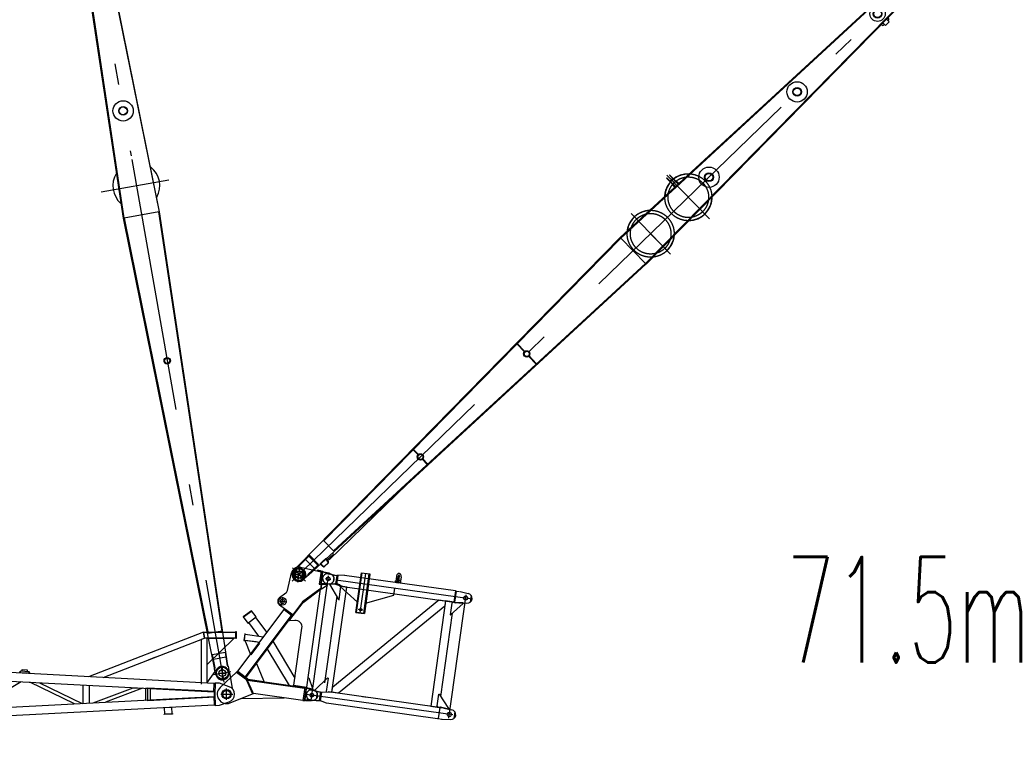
# Model space of a CAD drawing. Extents: x 12936 to 154086, y 9945 to 78013.
# Tile 26 of 64: x 82556 to 94190, y 10304 to 19026. Entities that reach past the tile are written whole.
import ezdxf
from ezdxf.enums import TextEntityAlignment as Align

# ---------------------------------------------------------------- set-up
doc = ezdxf.new("R2010")
doc.units = 0
doc.header["$LTSCALE"] = 100
doc.header["$MEASUREMENT"] = 0
doc.linetypes.add('CENTER', pattern=[50.5, 30, -9, 2.5, -9])
doc.layers.get('0').update_dxf_attribs({"linetype": 'CONTINUOUS'})
for name, color, linetype in [('1', 7, 'CONTINUOUS'), ('11', 7, 'CONTINUOUS'), ('16', 7, 'CONTINUOUS')]:
    doc.layers.add(name, color=color, linetype=linetype)
doc.styles.get("Standard").update_dxf_attribs({"font": 'txt', "bigfont": 'bigfont'})

# ---------------------------------------------------------------- blocks, each defined once
blk = doc.blocks.new('*G1313')
at = {"layer": '16', "color": 7, "linetype": 'CONTINUOUS'}
blk.add_circle((84999.916609, 11049.29965), 44.9983, dxfattribs=at)
blk = doc.blocks.new('*G1212')
at = {"color": 7, "linetype": 'CONTINUOUS'}
blk.add_blockref('*G1313', (0, 0), dxfattribs=at)
blk = doc.blocks.new('*G1616')
at = {"layer": '16', "color": 7, "linetype": 'CONTINUOUS'}
for p, q in [((84855.034609, 11178.48055), (73109.935609, 11795.71975)), ((84726.484609, 11784.26275), (83369.330935, 11255.146502)), ((84739.650109, 11714.26075), (84726.484609, 11784.26275)), ((84730.422109, 11784.99925), (85108.104109, 11784.99925)), ((84743.578609, 11714.99725), (84730.422109, 11784.99925)), ((85108.104109, 11709.99925), (85108.104109, 11789.99725)), ((85108.104109, 11789.99725), (85114.101109, 11789.99725)), ((85108.104109, 11784.99925), (85108.104109, 11714.99725)), ((85114.101109, 11789.99725), (85114.101109, 11709.99925)), ((73110.265609, 11693.95825), (84849.834109, 11077.0171)), ((83541.419929, 11247.107899), (84739.650109, 11714.26075)), ((84741.546109, 11714.99725), (84699.961609, 11698.78825)), ((84699.961609, 11698.78825), (84699.961609, 11170.813)), ((84769.963609, 11714.99725), (84741.546109, 11714.99725)), ((85108.104109, 11714.99725), (84743.578609, 11714.99725)), ((84834.966109, 11715.00175), (84769.963609, 11715.00175)), ((84769.963609, 11715.00175), (85084.969609, 11715.00175)), ((84769.963609, 11406.01645), (84769.963609, 11714.99725)), ((84769.963609, 11182.951279), (84769.963609, 11714.99725)), ((85084.969609, 11710.00375), (84774.961609, 11406.01645)), ((85084.969609, 11715.00175), (85084.969609, 11710.00375)), ((85114.101109, 11709.99925), (85108.104109, 11709.99925)), ((84076.626109, 11455.77085), (84165.679609, 11490.4831)), ((84774.961609, 11406.01645), (84769.963609, 11406.01645)), ((82559.001109, 11314.1341), (82559.578609, 11314.1341)), ((82559.118109, 11312.53615), (82559.001109, 11314.1341)), ((82559.485609, 11310.88105), (82559.118109, 11312.53615)), ((82560.129109, 11309.22745), (82559.485609, 11310.88105)), ((82559.578609, 11314.1341), (82559.778109, 11315.72635)), ((82559.778109, 11315.72635), (82560.231109, 11317.3621)), ((82561.045609, 11307.643), (82560.129109, 11309.22745)), ((82560.231109, 11317.3621), (82560.958609, 11318.9821)), ((82560.958609, 11318.9821), (82561.957609, 11320.5184)), ((82562.218609, 11306.19715), (82561.045609, 11307.643)), ((82561.957609, 11320.5184), (82563.202609, 11321.90275)), ((82563.601609, 11304.952), (82562.218609, 11306.19715)), ((82563.202609, 11321.90275), (82564.648609, 11323.07515)), ((82565.137609, 11303.95345), (82563.601609, 11304.952)), ((82564.648609, 11323.07515), (82566.232609, 11323.993)), ((82566.756109, 11303.22565), (82565.137609, 11303.95345)), ((82566.232609, 11323.993), (82567.887109, 11324.6356)), ((82568.392609, 11302.77085), (82566.756109, 11303.22565)), ((82567.887109, 11324.6356), (82569.543109, 11325.00445)), ((82569.984109, 11302.57105), (82568.392609, 11302.77085)), ((82569.543109, 11325.00445), (82571.142109, 11325.12055)), ((82657.864609, 11297.3743), (82569.984109, 11302.57105)), ((82571.142109, 11325.12055), (82659.018109, 11319.92485)), ((82583.757109, 11297.8423), (82583.757109, 11301.8341)), ((82640.886109, 11294.8486), (82583.757109, 11297.8423)), ((82585.122109, 11323.8067), (82585.122109, 11342.78095)), ((82585.122109, 11342.78095), (82643.038609, 11339.78725)), ((82640.886109, 11298.8449), (82640.886109, 11294.8486)), ((82643.038609, 11339.78725), (82643.038609, 11320.8175)), ((82659.468109, 11297.49025), (82657.864609, 11297.3743)), ((82659.018109, 11319.92485), (82660.611109, 11319.7252)), ((82661.142109, 11297.85925), (82659.468109, 11297.49025)), ((82660.611109, 11319.7252), (82662.246109, 11319.27025)), ((82662.829609, 11298.50185), (82661.142109, 11297.85925)), ((82662.246109, 11319.27025), (82663.866109, 11318.54245)), ((82664.461609, 11299.41985), (82662.829609, 11298.50185)), ((82663.866109, 11318.54245), (82665.402109, 11317.5439)), ((82665.969109, 11300.5924), (82664.461609, 11299.41985)), ((82665.402109, 11317.5439), (82666.786609, 11316.29875)), ((82667.287609, 11301.9769), (82665.969109, 11300.5924)), ((82666.786609, 11316.29875), (82667.959609, 11314.8529)), ((82668.366109, 11303.51335), (82667.287609, 11301.9769)), ((82667.959609, 11314.8529), (82668.877609, 11313.26845)), ((82669.179109, 11305.1335), (82668.366109, 11303.51335)), ((82668.877609, 11313.26845), (82669.519609, 11311.61485)), ((82669.720609, 11306.7694), (82669.179109, 11305.1335)), ((82669.519609, 11311.61485), (82669.888609, 11309.9599)), ((82670.004109, 11308.3618), (82669.720609, 11306.7694)), ((82669.888609, 11309.9599), (82670.004109, 11308.3618)), ((84766.182109, 11180.94325), (84886.482109, 11346.04945)), ((85024.242109, 11325.17995), (85037.206609, 11286.9385)), ((85037.206609, 11286.9385), (85067.143609, 11117.17225)), ((82574.652109, 11196.5851), (82027.977109, 10874.68555)), ((83201.514109, 10936.3555), (82674.385609, 11191.34365)), ((82789.032109, 11185.3195), (83293.689109, 10941.1987)), ((84699.961609, 11259.7942), (84699.961609, 11186.6287)), ((84849.834109, 11077.0171), (84855.153109, 11178.48055)), ((84866.946109, 11182.8658), (84855.034609, 11178.48055)), ((84866.946109, 11182.8658), (84859.969609, 11050)), ((84916.878109, 11180.2429), (84866.946109, 11182.8658)), ((84916.878109, 11180.2429), (84866.946109, 11182.8658)), ((84866.946109, 11182.8658), (84866.946109, 11165.70895)), ((85031.703109, 11139.5386), (84916.878109, 11180.2429)), ((85031.703109, 11139.5386), (84916.878109, 11180.2429)), ((83307.454609, 10941.922), (83307.454609, 11158.07335)), ((83377.450609, 11154.3976), (83377.450609, 10945.6024)), ((83425.521109, 10948.1293), (83898.052609, 11127.037)), ((84008.409109, 11121.2371), (83571.451609, 10955.7967)), ((83898.052609, 11127.037), (84008.409109, 11121.2371)), ((84041.067109, 11119.5205), (84041.067109, 10980.47935)), ((84101.362609, 11116.3528), (84041.067109, 11119.5205)), ((84071.214109, 10973.6587), (84071.214109, 11126.33665)), ((84071.214109, 11126.33665), (84859.795609, 11084.89525)), ((84101.362609, 10983.64705), (84101.362609, 11116.3528)), ((84853.807609, 11085.21115), (84851.958109, 11049.99535)), ((84859.795609, 11084.89525), (84857.964109, 11050.0183)), ((73110.265609, 10406.03635), (84849.834109, 11022.9781)), ((84041.067109, 10980.47935), (84101.362609, 10983.64705)), ((84859.795609, 11015.1046), (84071.214109, 10973.6587)), ((84849.834109, 11022.9781), (84855.153109, 10921.51945)), ((84851.958109, 11049.99535), (84853.807609, 11014.7887)), ((84857.964109, 11050.0183), (84859.795609, 11015.1046)), ((84859.969609, 11050), (84866.946109, 10917.13405)), ((84916.878109, 10919.7571), (85031.703109, 10960.45675)), ((84855.034609, 10921.51945), (73109.935609, 10304.2801)), ((84261.214609, 10816.2109), (84361.080109, 10821.45685)), ((84351.649609, 10895.0653), (84262.881109, 10890.4006)), ((84262.881109, 10890.4006), (84266.761609, 10816.50385)), ((84266.761609, 10816.50385), (84355.540609, 10821.1684)), ((84355.540609, 10821.1684), (84351.649609, 10895.0653)), ((84361.080109, 10821.45685), (84361.080109, 10815.4648)), ((84866.946109, 10917.13405), (84855.034609, 10921.51945)), ((84866.946109, 10917.13405), (84916.878109, 10919.7571)), ((84261.534109, 10810.2187), (84261.214609, 10816.2109)), ((84361.080109, 10815.4648), (84261.534109, 10810.2187))]:
    blk.add_line(p, q, dxfattribs=at)
at = {"layer": '16', "color": 7, "linetype": 'CENTER'}
for p, q in [((84909.966109, 11300.00755), (84989.964109, 11300.00755)), ((84949.965109, 11385.58195), (84949.965109, 11223.41455)), ((84999.961609, 10982.9101), (84999.961609, 11116.25665)), ((84930.364609, 11050), (85075.740109, 11050))]:
    blk.add_line(p, q, dxfattribs=at)
at = {"layer": '16', "color": 7, "linetype": 'CONTINUOUS'}
for centre, radius in [((84949.965109, 11299.9984), 39.99939), ((84999.961609, 11050), 55.004883)]:
    blk.add_circle(centre, radius, dxfattribs=at)
for centre, radius, start, end in [((84949.965109, 11299.9984), 78.429236, 18.728359, 144.04294), ((84999.961609, 11050), 95.004273, 0, 70.480637), ((84999.961609, 11050), 95.002571, -70.48337, -0.00183)]:
    blk.add_arc(centre, radius, start, end, dxfattribs=at)
blk = doc.blocks.new('*G1414')
at = {"color": 7, "linetype": 'CONTINUOUS'}
blk.add_blockref('*G1616', (0, 0), dxfattribs=at)
blk = doc.blocks.new('*G1111')
at = {"color": 7, "linetype": 'CONTINUOUS'}
for name in ['*G1414', '*G1212']:
    blk.add_blockref(name, (0, 0), dxfattribs=at)
blk = doc.blocks.new('*G2020')
at = {"layer": '1', "color": 7, "linetype": 'CONTINUOUS'}
for p, q in [((86200.565529, 12474.29194), (86219.391515, 12471.64612)), ((86229.176991, 12469.772512), (86231.874481, 12469.113177)), ((86231.874481, 12469.113177), (86235.16818, 12468.309461)), ((86235.16818, 12468.309461), (86239.056392, 12467.360087)), ((86239.056392, 12467.360087), (86243.539327, 12466.266541)), ((86243.539327, 12466.266541), (86248.616777, 12465.027337)), ((86248.616777, 12465.027337), (86254.290435, 12463.643751)), ((86254.290435, 12463.643751), (86260.555845, 12462.116411)), ((86260.555845, 12462.116411), (86267.415768, 12460.443412)), ((86267.415768, 12460.443412), (86274.868721, 12458.624965)), ((86274.868721, 12458.624965), (86282.912149, 12456.664456)), ((86282.912149, 12456.664456), (86302.776431, 12453.872714)), ((86302.776431, 12453.872714), (86288.303125, 12350.889786)), ((86314.148742, 12452.522857), (86299.605501, 12349.04232)), ((86313.872602, 12452.498047), (86302.776431, 12453.872714)), ((86389.490124, 12457.402855), (86313.872602, 12452.498047)), ((87703.841486, 12271.610381), (86394.273857, 12455.658108)), ((86528.463991, 12018.100168), (86594.309081, 12486.61233)), ((86536.387126, 12016.986644), (86602.232216, 12485.498806)), ((86586.168499, 12428.689075), (86594.309081, 12486.61233)), ((86589.845591, 12454.852948), (86594.309081, 12486.61233)), ((86594.309081, 12486.61233), (86694.925763, 12472.471578)), ((86594.309081, 12486.61233), (86694.925763, 12472.471578)), ((86594.309081, 12486.61233), (86694.925763, 12472.471578)), ((86621.151597, 12005.073774), (86686.996687, 12473.585937)), ((86694.925763, 12472.471578), (86629.080673, 12003.959415)), ((86694.925763, 12472.471578), (86686.785181, 12414.548323)), ((86694.925763, 12472.471578), (86692.289547, 12453.71392)), ((87009.411884, 12451.735265), (87008.415603, 12446.73728)), ((87011.053142, 12456.784989), (87009.411884, 12451.735265)), ((87013.367408, 12461.687113), (87011.053142, 12456.784989)), ((87016.326523, 12466.2305), (87013.367408, 12461.687113)), ((87019.847602, 12470.202617), (87016.326523, 12466.2305)), ((87023.801848, 12473.430707), (87019.847602, 12470.202617)), ((87028.018544, 12475.799409), (87023.801848, 12473.430707)), ((87032.319378, 12477.268647), (87028.018544, 12475.799409)), ((87030.119473, 12450.309449), (87029.395592, 12448.198147)), ((87031.008917, 12452.283878), (87030.119473, 12450.309449)), ((87032.035916, 12454.02994), (87031.008917, 12452.283878)), ((87033.161185, 12455.472875), (87032.035916, 12454.02994)), ((87036.538611, 12477.866259), (87032.319378, 12477.268647)), ((87034.33817, 12456.561667), (87033.161185, 12455.472875)), ((87035.518133, 12457.272869), (87034.33817, 12456.561667)), ((87036.656931, 12457.615715), (87035.518133, 12457.272869)), ((87040.536888, 12477.678479), (87036.538611, 12477.866259)), ((87037.718424, 12457.624065), (87036.656931, 12457.615715)), ((87038.716325, 12457.330831), (87037.71905, 12457.628522)), ((87039.692531, 12456.689225), (87038.716325, 12457.330831)), ((87040.606776, 12455.682186), (87039.692531, 12456.689225)), ((87044.410174, 12476.763013), (87040.537305, 12477.68145)), ((87041.417259, 12454.314074), (87040.606776, 12455.682186)), ((87042.081899, 12452.619584), (87041.417259, 12454.314074)), ((87042.571287, 12450.658893), (87042.081899, 12452.619584)), ((87042.868888, 12448.519151), (87042.571287, 12450.658893)), ((87048.277261, 12475.027427), (87044.410174, 12476.763013)), ((87051.98423, 12472.432766), (87048.277261, 12475.027427)), ((87055.362395, 12468.996677), (87051.98423, 12472.432766)), ((87058.252673, 12464.805136), (87055.362395, 12468.996677)), ((87060.527634, 12460.018439), (87058.252673, 12464.805136)), ((87062.106631, 12454.838777), (87060.527634, 12460.018439)), ((87062.970917, 12449.488422), (87062.106631, 12454.838777)), ((87063.153732, 12444.182341), (87062.970917, 12449.488422)), ((86184.421936, 12359.42431), (86203.247923, 12356.77849)), ((86213.170762, 12355.882276), (86215.945285, 12355.771055)), ((86215.945285, 12355.771055), (86219.332925, 12355.63577)), ((86218.2274, 12355.680565), (86217.531813, 12350.731205)), ((86217.531813, 12350.731205), (86324.092079, 12168.969995)), ((86277.176868, 12350.660025), (86218.2274, 12355.680565)), ((86219.332925, 12355.63577), (86223.332198, 12355.47663)), ((86223.332198, 12355.47663), (86227.942894, 12355.29215)), ((86227.942894, 12355.29215), (86233.165223, 12355.083815)), ((86233.165223, 12355.083815), (86239.000669, 12354.851416)), ((86239.000669, 12354.851416), (86245.444777, 12354.595579)), ((86245.444777, 12354.595579), (86252.500309, 12354.314403)), ((86252.500309, 12354.314403), (86260.165988, 12354.00958)), ((86260.165988, 12354.00958), (86268.438843, 12353.681529)), ((86268.438843, 12353.681529), (86288.303125, 12350.889786)), ((86287.659402, 12358.413091), (86277.176868, 12350.660025)), ((86288.303125, 12350.889786), (86299.605501, 12349.04232)), ((86338.453294, 12342.990354), (86292.283788, 12359.11281)), ((86299.605501, 12349.04232), (86370.674303, 12323.661449)), ((86548.999068, 12139.544121), (86303.975044, 12360.797598)), ((86351.333236, 12326.878009), (86338.453294, 12342.990354)), ((86577.747343, 12368.76944), (86576.912931, 12362.832288)), ((86991.80229, 12373.934899), (86992.614292, 12377.222888)), ((86992.614292, 12377.222888), (86993.560751, 12380.432906)), ((86993.136624, 12379.064113), (86999.140337, 12372.646098)), ((86993.560751, 12380.432906), (86994.62988, 12383.524197)), ((86994.62988, 12383.524197), (86995.807781, 12386.451755)), ((86995.807781, 12386.451755), (86997.080322, 12389.1797)), ((86997.080322, 12389.1797), (86998.42975, 12391.678716)), ((86998.42975, 12391.678716), (86999.834066, 12393.921601)), ((86998.557906, 12370.086244), (86998.691512, 12371.036901)), ((86998.691512, 12371.036901), (86998.824492, 12371.983102)), ((86998.824492, 12371.983102), (86998.956637, 12372.923362)), ((86998.956637, 12372.923362), (86999.087529, 12373.854709)), ((86999.087529, 12373.854709), (86999.21696, 12374.775658)), ((86999.140337, 12372.646098), (87002.109656, 12372.228787)), ((87008.420059, 12446.736654), (86999.163239, 12380.870954)), ((86999.21696, 12374.775658), (86999.34493, 12375.68621)), ((86999.834066, 12393.921601), (87001.274634, 12395.894311)), ((87007.850389, 12369.42555), (87028.239018, 12366.560115)), ((87019.217653, 12378.05249), (87028.474473, 12443.91819)), ((87020.838462, 12389.585152), (87022.416304, 12387.716877)), ((87022.061585, 12398.288123), (87024.769922, 12396.121611)), ((87022.400611, 12400.700416), (87046.734468, 12397.280515)), ((87022.416304, 12387.716877), (87023.863712, 12385.556411)), ((87023.863712, 12385.556411), (87025.145637, 12383.123828)), ((87024.769922, 12396.121611), (87027.314351, 12393.457063)), ((87025.145637, 12383.123828), (87026.233159, 12380.450457)), ((87026.233159, 12380.450457), (87027.103066, 12377.575914)), ((87027.103066, 12377.575914), (87027.73551, 12374.552976)), ((87027.314351, 12393.457063), (87029.622272, 12390.316802)), ((87027.73551, 12374.552976), (87028.121248, 12371.434443)), ((87028.121248, 12371.434443), (87028.262272, 12368.277594)), ((87035.470584, 12373.114462), (87028.266102, 12368.552738)), ((87028.845551, 12446.041207), (87028.470017, 12443.918816)), ((87029.395592, 12448.198147), (87028.845551, 12446.041207)), ((87029.622272, 12390.316802), (87031.628672, 12386.744803)), ((87031.628672, 12386.744803), (87033.272088, 12382.810293)), ((87033.272088, 12382.810293), (87034.514774, 12378.600374)), ((87034.514774, 12378.600374), (87035.329777, 12374.214262)), ((87035.329777, 12374.214262), (87035.713675, 12369.756956)), ((87058.920627, 12369.818774), (87035.470584, 12373.114462)), ((87035.713675, 12369.756956), (87035.683637, 12365.329044)), ((87058.777746, 12364.264606), (87035.754014, 12367.500381)), ((87036.60254, 12398.704465), (87042.676403, 12441.922239)), ((87042.676403, 12441.922239), (87042.901911, 12444.065714)), ((87042.975347, 12446.291152), (87042.868888, 12448.519151)), ((87042.901911, 12444.065714), (87042.975347, 12446.291152)), ((87048.858063, 12396.654879), (87046.716852, 12397.284506)), ((87050.954399, 12395.32872), (87048.858063, 12396.654879)), ((87052.935933, 12393.271927), (87050.954399, 12395.32872)), ((87054.729045, 12390.488788), (87052.935933, 12393.271927)), ((87056.268908, 12387.035373), (87054.729045, 12390.488788)), ((87062.730816, 12439.103775), (87055.613365, 12388.460476)), ((87057.501414, 12383.011683), (87056.268908, 12387.035373)), ((87058.392317, 12378.551285), (87057.501414, 12383.011683)), ((87058.931926, 12373.811559), (87058.392317, 12378.551285)), ((87059.129001, 12368.951837), (87058.931926, 12373.811559)), ((87059.012054, 12364.1211), (87059.129001, 12368.951837)), ((87062.730816, 12439.103775), (87063.153732, 12444.182341)), ((86245.764018, 11072.868974), (86420.704814, 12317.637422)), ((86329.042924, 12168.274199), (86351.333236, 12326.878009)), ((86375.763974, 12323.953446), (86351.791881, 12330.141437)), ((86375.763974, 12323.953446), (87685.331603, 12139.905718)), ((86420.704814, 12317.637422), (86375.763974, 12323.953446)), ((86567.13108, 12293.230801), (86528.463991, 12018.100168)), ((86567.658615, 12296.984412), (86555.940101, 12213.602851)), ((86565.543463, 12281.934318), (86567.13108, 12293.230801)), ((86629.076217, 12003.960041), (86669.051811, 12288.401175)), ((86642.811124, 12126.359697), (86975.28744, 12221.149424)), ((86642.811124, 12126.359697), (86975.28744, 12221.149424)), ((86669.051811, 12288.401175), (86670.310841, 12297.359636)), ((86975.28744, 12221.149424), (86987.097809, 12305.184562)), ((86975.28744, 12221.149424), (86977.843494, 12239.336687)), ((87703.841486, 12271.610381), (87685.331603, 12139.905718)), ((87699.022554, 12137.98158), (87717.532437, 12269.686243)), ((87703.841486, 12271.610381), (87717.532437, 12269.686243)), ((87717.532437, 12269.686243), (87751.512496, 12264.910657)), ((87761.417157, 12263.518648), (87856.442237, 12241.343405)), ((87891.264024, 12217.422856), (87880.429815, 12140.333457)), ((86302.949872, 12209.800784), (86159.097563, 11186.238417)), ((86254.63102, 11135.896304), (87508.919773, 12164.680607)), ((86324.092079, 12168.969995), (86329.042924, 12168.274199)), ((86646.427139, 12127.385932), (86641.200423, 12090.19592)), ((87587.635221, 12153.636049), (87412.694425, 10908.867601)), ((87508.919773, 12164.680607), (87587.641629, 12153.616971)), ((87587.641629, 12153.616971), (87578.782286, 12090.579477)), ((87688.247447, 12139.495923), (87587.635221, 12153.636049)), ((87660.023815, 12127.644051), (87640.539233, 11989.004046)), ((87645.490078, 11988.30825), (87796.612324, 12124.117788)), ((87676.966292, 12140.405811), (87660.023815, 12127.644051)), ((87697.250943, 12137.554989), (87676.966292, 12140.405811)), ((87685.331603, 12139.905718), (87699.022554, 12137.98158)), ((87688.239723, 12139.440963), (87688.247447, 12139.495923)), ((87696.565754, 12132.604168), (87697.029409, 12135.903246)), ((87697.019011, 12135.904707), (87697.250943, 12137.554989)), ((87699.022554, 12137.98158), (87733.002613, 12133.205994)), ((87797.30812, 12129.068633), (87699.895439, 12132.487631)), ((87742.907274, 12131.813985), (87840.363569, 12126.937735)), ((87796.612324, 12124.117788), (87797.30812, 12129.068633)), ((87578.782286, 12090.579477), (86324.493533, 11061.795174)), ((86537.674884, 12083.639079), (86528.463991, 12018.100168)), ((86629.080673, 12003.959415), (86528.463991, 12018.100168)), ((86528.463991, 12018.100168), (86629.076217, 12003.960041)), ((86528.463991, 12018.100168), (86588.817364, 12009.618054)), ((87531.438053, 11023.739104), (87670.116045, 12010.484294)), ((87640.539233, 11989.004046), (87645.490078, 11988.30825)), ((86041.335464, 11097.061369), (86193.867736, 11242.407983)), ((86198.818581, 11241.712187), (86176.52827, 11083.108377)), ((86193.867736, 11242.407983), (86198.818581, 11241.712187)), ((86007.11631, 11097.829227), (86025.942297, 11095.183408)), ((86035.72652, 11093.300886), (86038.42401, 11092.641552)), ((86038.42401, 11092.641552), (86041.717917, 11091.839321)), ((86040.639668, 11092.110524), (86041.335464, 11097.061369)), ((86041.717917, 11091.839321), (86045.60613, 11090.889947)), ((86045.60613, 11090.889947), (86050.089065, 11089.796401)), ((86050.089065, 11089.796401), (86055.166723, 11088.558682)), ((86055.166723, 11088.558682), (86060.840172, 11087.173611)), ((86060.840172, 11087.173611), (86067.105582, 11085.646271)), ((86067.105582, 11085.646271), (86073.965297, 11083.971787)), ((86073.965297, 11083.971787), (86081.418459, 11082.154825)), ((86081.418459, 11082.154825), (86089.461469, 11080.191346)), ((86089.461469, 11080.191346), (86109.325752, 11077.399603)), ((86109.325752, 11077.399603), (86094.852654, 10974.41816)), ((86109.325752, 11077.399603), (86125.648884, 11075.364557)), ((86111.10439, 10971.875107), (86125.648884, 11075.364557)), ((86125.648884, 11075.364557), (86200.962211, 11080.174276)), ((86200.823177, 11079.184998), (86245.764018, 11072.868974)), ((87510.390806, 10895.13727), (86200.823177, 11079.184998)), ((86245.771678, 11072.858809), (86254.63102, 11135.896304)), ((86324.493533, 11061.795174), (86245.771678, 11072.858809)), ((85990.971465, 10982.952685), (86009.797452, 10980.306865)), ((86019.721544, 10979.419563), (86022.496066, 10979.308342)), ((86022.496066, 10979.308342), (86025.883498, 10979.171572)), ((86025.883498, 10979.171572), (86029.882561, 10979.010946)), ((86029.882561, 10979.010946), (86034.493049, 10978.824981)), ((86034.493049, 10978.824981), (86039.715378, 10978.616645)), ((86039.715378, 10978.616645), (86045.550615, 10978.382761)), ((86045.550615, 10978.382761), (86051.994515, 10978.12544)), ((86051.994515, 10978.12544), (86059.050046, 10977.844263)), ((86059.050046, 10977.844263), (86066.715516, 10977.537955)), ((86066.715516, 10977.537955), (86074.988371, 10977.209903)), ((86074.988371, 10977.209903), (86094.852654, 10974.41816)), ((86094.852654, 10974.41816), (86111.106622, 10971.890987)), ((86182.183526, 10946.42765), (86110.847038, 10971.983983)), ((86182.313503, 10947.48182), (87491.881132, 10763.434093)), ((86606.153761, 11022.219499), (86635.364194, 11018.114241)), ((86635.364194, 11018.114241), (86664.580568, 11014.008147)), ((87489.443173, 10913.899712), (87508.927755, 11052.539717)), ((87508.927755, 11052.539717), (87513.8786, 11051.843921)), ((87513.8786, 11051.843921), (87621.712444, 10879.640479)), ((87412.694425, 10908.867601), (87513.306651, 10894.727475)), ((87502.210456, 10896.953429), (87489.443173, 10913.899712)), ((87522.495107, 10894.102608), (87502.210456, 10896.953429)), ((87505.572083, 10761.509955), (87524.081757, 10893.213132)), ((87510.390806, 10895.13727), (87524.081757, 10893.213132)), ((87522.728292, 10895.761802), (87522.495107, 10894.102608)), ((87523.202345, 10899.059419), (87522.73869, 10895.76034)), ((87524.081757, 10893.213132), (87558.061816, 10888.437547)), ((87621.016648, 10874.689634), (87526.433913, 10898.244743)), ((87567.966477, 10887.045537), (87662.991766, 10864.87178)), ((87621.712444, 10879.640479), (87621.016648, 10874.689634)), ((87697.813552, 10840.95123), (87686.979135, 10763.860347)), ((87491.881132, 10763.434093), (87505.572083, 10761.509955)), ((87505.572083, 10761.509955), (87539.552142, 10756.734369)), ((87539.552142, 10756.734369), (87549.456803, 10755.34236)), ((87549.456803, 10755.34236), (87646.912889, 10750.464624))]:
    blk.add_line(p, q, dxfattribs=at)
at = {"layer": '1', "color": 7, "linetype": 'CENTER'}
for p, q in [((86578.771589, 12011.029896), (86644.61668, 12479.542058)), ((85999.883693, 10981.709588), (86205.792892, 12446.829671)), ((86172.742445, 12419.634745), (86230.108675, 12411.572447)), ((86293.707651, 12402.634194), (87900.701537, 12176.785932)), ((86554.438715, 12054.841751), (86609.787768, 12047.062949))]:
    blk.add_line(p, q, dxfattribs=at)
at = {"layer": '1', "color": 7, "linetype": 'CONTINUOUS'}
for centre, radius in [((86201.404764, 12415.606519), 22.499085), ((87825.43796, 12187.363538), 22.499085), ((86584.333918, 12050.640254), 14.002991), ((86584.338374, 12050.639628), 14.002991), ((86007.955546, 11039.143806), 22.499085), ((87631.988742, 10810.900825), 24.998473)]:
    blk.add_circle(centre, radius, dxfattribs=at)
for centre, radius, start, end in [((86192.493837, 12416.858868), 57.998656, 82, 172), ((86205.475179, 12372.626245), 99.995954, 76.290489, 82.002129), ((86192.493837, 12416.858868), 57.998656, 172, -98), ((86217.16572, 12455.808763), 100.003051, -98, -92.28888), ((86290.632429, 12354.400778), 4.992828, 70.686928, 126.53772), ((87009.191188, 12379.461618), 10.125732, 172, -8), ((87843.262786, 12184.858422), 58.003234, -8, 76.865341), ((87699.992786, 12135.486771), 3.00293, 172, -91.87207), ((87843.262786, 12184.858422), 57.993414, -92.86673, -8.0022), ((85999.044619, 11040.396155), 57.998656, 82, 172), ((86012.024708, 10996.15462), 99.995954, 76.290489, 82.002129), ((85999.044619, 11040.396155), 57.998656, 172, -98), ((86023.71504, 11079.335653), 100.003051, -98, -92.28836), ((87525.693154, 10895.345118), 2.993662, 75.68129, 172.00214), ((87649.812106, 10808.385311), 58.003234, -8, 76.865341), ((87649.812106, 10808.385311), 57.993414, -92.86673, -8.0022)]:
    blk.add_arc(centre, radius, start, end, dxfattribs=at)
at = {"layer": '11', "color": 7, "linetype": 'CENTER'}
for p, q in [((87626.060896, 10768.722012), (87830.578998, 12223.943921)), ((87675.147564, 10804.835248), (85941.610401, 11048.468008))]:
    blk.add_line(p, q, dxfattribs=at)
blk = doc.blocks.new('*G2323')
at = {"layer": '16', "color": 7, "linetype": 'CENTER'}
for p, q in [((84998.799053, 10982.920843), (85001.126272, 11116.247084)), ((84930.383534, 11051.21516), (85075.736892, 11048.678008))]:
    blk.add_line(p, q, dxfattribs=at)
at = {"layer": '16', "color": 7, "linetype": 'CONTINUOUS'}
blk.add_circle((84999.969934, 11050.000525), 55.004883, dxfattribs=at)
blk = doc.blocks.new('*G2222')
at = {"color": 7, "linetype": 'CONTINUOUS'}
blk.add_blockref('*G2323', (0, 0), dxfattribs=at)
blk = doc.blocks.new('*G2424')
at = {"layer": '16', "color": 7, "linetype": 'CONTINUOUS'}
blk.add_circle((85659.009971, 12148.339723), 44.993757, dxfattribs=at)
blk = doc.blocks.new('*G2121')
at = {"layer": '16', "color": 7, "linetype": 'CONTINUOUS'}
for p, q in [((85719.325262, 12277.353725), (85767.07414, 12484.379923)), ((85830.386966, 12508.799681), (85890.341473, 12499.653438)), ((85874.36275, 12552.093792), (86116.103094, 12498.263143)), ((86074.888973, 12515.633574), (86074.750776, 12507.71628)), ((86074.750776, 12507.71628), (86114.140779, 12498.691955)), ((86109.330801, 12507.960312), (86074.888973, 12515.633574)), ((86117.138776, 12505.684698), (86095.60619, 12352.192616)), ((86116.103094, 12498.263143), (86095.60619, 12352.192616)), ((86109.155492, 12505.824047), (86114.140779, 12498.691955)), ((86116.250911, 12505.700196), (86109.155492, 12505.824047)), ((86114.140779, 12498.691955), (86109.330801, 12507.960312)), ((86114.140779, 12498.691955), (86116.127976, 12498.657268)), ((86115.408732, 12349.415091), (86136.941343, 12502.908673)), ((86116.127976, 12498.657268), (86116.250911, 12505.700196)), ((86135.550253, 12493.002942), (86116.790693, 12359.31348)), ((86136.941343, 12502.908673), (86117.138776, 12505.684698)), ((86223.981523, 12473.338108), (86135.550253, 12493.002942)), ((86136.433877, 12492.744481), (86145.799624, 12498.922467)), ((86136.438117, 12492.987444), (86136.433877, 12492.744481)), ((86136.544534, 12499.084015), (86136.438117, 12492.987444)), ((86145.799624, 12498.922467), (86136.544534, 12499.084015)), ((86137.512489, 12492.56963), (86145.799624, 12498.922467)), ((86210.377641, 12476.615028), (86137.512489, 12492.56963)), ((86145.799624, 12498.922467), (86210.515785, 12484.529322)), ((86210.515785, 12484.529322), (86210.377641, 12476.615028)), ((85879.21239, 12419.69949), (85819.257804, 12428.841234)), ((86095.60619, 12352.192616), (86115.408732, 12349.415091)), ((86095.60619, 12352.192616), (86120.359373, 12348.721084)), ((86112.421715, 12291.052832), (86120.692877, 12351.067621)), ((86120.359373, 12348.721084), (86112.433973, 12292.270804)), ((86115.765855, 12350.966094), (86115.911827, 12359.32882)), ((86125.019445, 12350.804572), (86115.765855, 12350.966094)), ((86115.911827, 12359.32882), (86118.785389, 12359.278662)), ((86116.790693, 12359.31348), (86207.227285, 12353.888317)), ((86118.785389, 12359.278662), (86125.019445, 12350.804572)), ((86191.327944, 12354.752431), (86118.801946, 12359.195861)), ((86118.801946, 12359.195861), (86125.019445, 12350.804572)), ((86120.692877, 12351.067621), (86190.779176, 12346.863306)), ((86190.599512, 12336.570374), (86122.344203, 12290.879635)), ((86125.019445, 12350.804572), (86191.189799, 12346.838136)), ((86190.779176, 12346.863306), (86190.599512, 12336.570374)), ((86191.189799, 12346.838136), (86191.327944, 12354.752431)), ((86268.44428, 12432.798452), (86261.12317, 12380.628277)), ((85625.896878, 12192.256314), (85700.712252, 12248.665698)), ((86100.54076, 12293.938123), (85897.410192, 12140.799917)), ((85903.637233, 12134.588294), (86106.719139, 12287.768683)), ((86107.448838, 12292.969674), (85945.015521, 11135.212383)), ((86112.433973, 12292.270804), (86100.54076, 12293.938123)), ((86122.344203, 12290.879635), (86112.421715, 12291.052832)), ((85685.053385, 12060.297293), (85625.973985, 12104.365583)), ((85897.410192, 12140.799917), (85782.150314, 11987.36411)), ((85788.049487, 11981.707294), (85903.637233, 12134.588294)), ((85131.84419, 11324.843512), (85679.343771, 12053.693934)), ((85131.844269, 11324.848011), (85679.343771, 12053.693934)), ((85197.021801, 11964.823077), (85292.834591, 12037.059416)), ((85292.834591, 12037.059416), (85197.021801, 11964.823077)), ((85296.745161, 12031.872377), (85200.932291, 11959.631539)), ((85772.924682, 11991.791794), (85221.404061, 11257.57548)), ((85292.834591, 12037.059416), (85296.745161, 12031.872377)), ((85348.222116, 11963.607583), (85292.834591, 12037.059416)), ((85684.547008, 12060.681189), (85679.343771, 12053.693934)), ((85679.343771, 12053.693934), (85768.901857, 11986.422184)), ((85782.150314, 11987.36411), (85685.053385, 12060.297293)), ((85734.078493, 11923.41884), (85780.950693, 11985.763302)), ((85780.551006, 11988.563704), (85775.283986, 11981.618069)), ((85786.318751, 11981.737504), (85779.337928, 11986.964014)), ((85200.932291, 11959.631539), (85197.021801, 11964.823077)), ((85197.021801, 11964.823077), (85252.409194, 11891.363746)), ((85775.283986, 11981.618069), (85227.802405, 11252.767482)), ((85252.409194, 11891.363746), (85348.222116, 11963.607583)), ((85259.748916, 11896.898993), (85379.340071, 11738.264179)), ((85340.87316, 11958.058995), (85474.426311, 11780.90919)), ((85740.477277, 11918.623435), (85734.078493, 11923.41884)), ((85739.448129, 11919.397514), (85786.318751, 11981.737504)), ((85805.665508, 11923.969558), (85740.477277, 11918.623435)), ((85786.318751, 11981.737504), (85788.049487, 11981.707294)), ((85215.748112, 11765.535906), (85204.644526, 11687.042735)), ((85210.599394, 11686.209682), (85221.706704, 11765.431898)), ((85221.706704, 11765.431898), (85215.748112, 11765.535906)), ((85221.015619, 11760.476705), (85436.393555, 11730.259239)), ((85796.438225, 11156.05954), (85891.372859, 11832.738435)), ((85891.372526, 11832.719366), (85891.379568, 11833.122805)), ((85204.644526, 11687.042735), (85210.599394, 11686.209682)), ((85211.290323, 11691.155877), (85388.348835, 11666.319497)), ((85220.491575, 11684.815827), (85220.578252, 11689.781571)), ((85288.115703, 11517.551148), (85220.491575, 11684.815827)), ((85220.578252, 11689.781571), (85348.405484, 11671.919457)), ((85389.753682, 11652.861929), (85288.115703, 11517.551148)), ((85348.405484, 11671.919457), (85383.919014, 11666.941402)), ((85546.563977, 11677.122907), (85808.495583, 11242.00885)), ((85742.498133, 11154.634157), (85480.73594, 11589.483917)), ((85353.014042, 11416.129869), (85223.936976, 11244.296403)), ((85359.414087, 11411.32079), (85353.014042, 11416.129869)), ((85440.911076, 11206.940744), (85359.414087, 11411.32079)), ((85117.57954, 11309.173577), (84924.951638, 11129.796378)), ((85124.789076, 11318.767565), (85117.57954, 11309.173577)), ((85117.57954, 11309.173577), (85222.458135, 11230.394845)), ((85124.789076, 11318.767565), (85131.844269, 11324.848011)), ((85229.667671, 11239.988833), (85124.789076, 11318.767565)), ((85131.844269, 11324.848011), (85221.40386, 11257.576535)), ((85221.40386, 11257.576535), (85223.927977, 11244.29656)), ((85223.927977, 11244.29656), (85227.802405, 11252.767482)), ((85223.936976, 11244.296403), (85236.192178, 11235.090568)), ((85234.330818, 11215.518673), (85306.603229, 11053.873576)), ((85243.120714, 11224.69991), (85913.68406, 11130.617693)), ((85313.151335, 11068.634194), (85245.2855, 11220.418483)), ((85920.615377, 11119.545338), (85248.206245, 11213.886135)), ((85251.842026, 11226.722916), (85440.772465, 11198.999753)), ((85254.296728, 11223.131879), (85923.978787, 11129.173309)), ((85440.772465, 11198.999753), (85440.911076, 11206.940744)), ((85960.451452, 11245.230445), (85970.382939, 11245.057091)), ((85970.382939, 11245.057091), (86017.395947, 11118.217732)), ((85041.601927, 10947.501935), (85305.784415, 11055.696244)), ((85306.603229, 11053.873576), (85313.151335, 11068.634194)), ((85306.603229, 11053.873576), (85319.614147, 11057.451049)), ((85902.446203, 10975.680676), (85319.614147, 11057.451049)), ((85796.438225, 11156.05954), (85945.015521, 11135.212383)), ((85803.425802, 11148.296307), (85796.438225, 11156.05954)), ((85936.165048, 11129.675902), (85803.425802, 11148.296307)), ((85923.978941, 11129.174503), (85902.446342, 10975.681671)), ((85920.615377, 11119.545338), (85922.592076, 11119.510835)), ((85922.239817, 10972.900403), (85943.781496, 11126.397727)), ((85942.390397, 11116.491547), (85923.630837, 10982.802085)), ((85943.781496, 11126.397727), (85923.978941, 11129.174503)), ((85945.015521, 11135.212383), (85936.165048, 11129.675902)), ((86030.821591, 11096.822364), (85942.390397, 11116.491547)), ((85943.269263, 11116.476206), (85943.26503, 11116.233693)), ((86017.222744, 11108.294944), (85943.49976, 11124.438546)), ((86017.345431, 11108.01811), (86017.2073, 11100.104566)), ((86017.395947, 11118.217732), (86017.222744, 11108.294944)), ((86070.742952, 11066.842574), (86060.693784, 10995.211346)), ((85171.364647, 11000.643957), (85679.084225, 11007.01845)), ((85902.446342, 10975.681671), (85922.239817, 10972.900403)), ((85931.8596, 10974.293777), (85922.597011, 10974.455456)), ((85923.630837, 10982.802085), (86014.058443, 10977.377829)), ((85998.168091, 10978.241186), (85925.642012, 10982.679966)), ((85931.8596, 10974.293777), (85998.029881, 10970.323142)), ((85998.029881, 10970.323142), (85998.168091, 10978.241186))]:
    blk.add_line(p, q, dxfattribs=at)
at = {"layer": '16', "color": 7, "linetype": 'CENTER'}
for p, q in [((85771.96038, 12475.870851), (85944.717711, 12451.634628)), ((85842.554532, 12376.996254), (85866.512398, 12547.730135)), ((86170.563852, 12419.933741), (86233.013941, 12411.171503)), ((86172.745885, 12419.630113), (86230.09996, 12411.570419)), ((86197.112737, 12385.001079), (86205.991201, 12448.265264)), ((86197.197953, 12385.671694), (86205.792044, 12446.82552)), ((85610.964292, 12155.080262), (85711.358226, 12140.993001)), ((85652.055834, 12098.800544), (85665.965888, 12197.980886)), ((86004.627007, 11013.074917), (86012.020762, 11065.711145)), ((85980.189103, 11043.03168), (86035.45119, 11035.277493))]:
    blk.add_line(p, q, dxfattribs=at)
at = {"layer": '16', "color": 7, "linetype": 'CONTINUOUS'}
for centre, radius in [((85854.79064, 12464.247493), 69.996454), ((85854.799639, 12464.247336), 39.993832), ((86201.400518, 12415.605908), 22.496878), ((86201.446932, 12415.600597), 22.487235), ((85659.009971, 12148.339723), 25.494794), ((84999.912718, 11049.301067), 44.9983), ((86008.276578, 11039.089386), 22.496878)]:
    blk.add_circle(centre, radius, dxfattribs=at)
for centre, radius, start, end in [((85854.799639, 12464.247336), 89.998304, 77.447441, 167.07657), ((85854.799639, 12464.247336), 60.006564, 124.21871, -140.19955), ((85824.428374, 12508.903689), 5.960083, -1, 124.2176), ((85854.799639, 12464.247336), 59.993803, -55.78339, 39.80377), ((85896.27837, 12498.822198), 6.004861, 39.734985, 172.02797), ((86210.845366, 12414.282871), 60.502025, -93.42609, 77.46191), ((85813.311908, 12429.672631), 5.994937, -140.24106, -7.96143), ((85885.161983, 12419.595639), 5.950928, 179, -55.7572), ((85670.641864, 12288.556574), 49.955547, -52.99258, -12.96152), ((85659.009971, 12148.339723), 55.001244, 127.01501, -126.91652), ((85812.204001, 11844.238302), 79.952429, -7.99173, 94.68759), ((85398.761863, 11664.855041), 14.989018, 172.00069, -126.91187), ((85199.640344, 11200.008443), 38.000099, 24.090084, 53.097084), ((85199.696573, 11200.049768), 49.93281, 24.075046, 53.115379), ((85241.919537, 11226.896114), 9.924316, -1, 124.94637), ((84999.912637, 11049.296418), 109.997535, 132.9585, -67.72961), ((86017.685508, 11037.771326), 60.502413, -93.43478, 77.46103)]:
    blk.add_arc(centre, radius, start, end, dxfattribs=at)
at = {"color": 7, "linetype": 'CONTINUOUS'}
for name in ['*G2424', '*G2222']:
    blk.add_blockref(name, (0, 0), dxfattribs=at)
blk = doc.blocks.new('*G2626')
at = {"layer": '16', "color": 7, "linetype": 'CONTINUOUS'}
for radius in [79.001403, 39.993832]:
    blk.add_circle((85854.802271, 12464.251513), radius, dxfattribs=at)
blk = doc.blocks.new('*G2525')
at = {"color": 7, "linetype": 'CONTINUOUS'}
blk.add_blockref('*G2626', (0, 0), dxfattribs=at)
blk = doc.blocks.new('*G2929')
at = {"layer": '16', "color": 7, "linetype": 'CONTINUOUS'}
for radius in [25.507038, 20.005612]:
    blk.add_circle((82825.163392, 22084.613259), radius, dxfattribs=at)
blk = doc.blocks.new('*G3030')
at = {"layer": '16', "color": 7, "linetype": 'CENTER'}
for p, q in [((83002.367392, 22345.364259), (84968.943736, 11192.374592)), ((83143.808262, 22154.482576), (82912.092762, 22113.759076)), ((83518.710892, 16989.978759), (84319.761892, 17130.767259)), ((84850.712392, 11282.561259), (85049.207392, 11317.452009))]:
    blk.add_line(p, q, dxfattribs=at)
at = {"layer": '16', "color": 7, "linetype": 'CONTINUOUS'}
for p, q in [((82949.903392, 22200.857259), (82819.944892, 22143.069759)), ((82842.347392, 22158.770259), (82953.831892, 22209.995259)), ((82953.831892, 22204.400259), (82842.347392, 22153.158759)), ((82842.347392, 22153.158759), (82842.347392, 22158.770259)), ((82949.903392, 22196.298759), (82949.903392, 22200.857259)), ((82953.831892, 22209.995259), (82953.831892, 22204.400259)), ((83149.359892, 22122.845259), (83142.416392, 22047.470259)), ((82842.567892, 22028.408259), (82969.569892, 22024.088259)), ((82972.631392, 22019.298759), (82940.423392, 22085.849259)), ((82978.358392, 22009.164759), (82972.631392, 22019.298759)), ((82978.358392, 22009.164759), (82985.261392, 22016.991759)), ((83780.382892, 16680.039759), (82978.358392, 22009.164759)), ((82985.261392, 22016.991759), (83788.091392, 16680.039759)), ((82986.062392, 22011.764259), (83131.800892, 22037.481759)), ((83130.321892, 22042.791759), (83139.926392, 22037.664759)), ((83139.926392, 22037.664759), (83130.761392, 22042.644759)), ((83130.761392, 22042.644759), (84201.686392, 16752.971259)), ((83139.926392, 22037.664759), (83142.416392, 22047.470259)), ((84209.385892, 16752.971259), (83139.926392, 22037.664759)), ((83173.241392, 21831.213759), (83017.629892, 21803.858259)), ((83861.154892, 17474.951259), (83871.591892, 17415.566259)), ((84209.513392, 16754.147259), (84201.840892, 16754.147259)), ((85015.910392, 11389.302609), (84209.513392, 16754.147259)), ((84856.956892, 11364.075159), (83780.318392, 16678.469259)), ((83780.318392, 16678.469259), (83788.008892, 16678.469259)), ((83788.091392, 16680.039759), (83780.382892, 16680.039759)), ((84201.603892, 16752.966759), (83788.109392, 16680.291759)), ((83788.109392, 16680.291759), (84783.366892, 11766.513759)), ((84946.934392, 11795.352759), (84201.603892, 16752.966759)), ((84201.686392, 16752.971259), (84209.385892, 16752.971259)), ((84946.934392, 11795.352759), (84783.347392, 11766.605259)), ((84833.765392, 11521.248759), (84983.454892, 11547.647259)), ((84865.580392, 11362.427259), (84833.765392, 11521.248759)), ((84983.454892, 11547.647259), (85007.880892, 11387.521809)), ((84844.697392, 11466.701259), (84991.868392, 11492.569509)), ((84857.477392, 11352.191709), (84856.956892, 11364.075159)), ((84857.477392, 11352.191709), (84865.580392, 11362.427259)), ((84871.595392, 11283.870459), (84857.477392, 11352.191709)), ((85007.880892, 11387.521809), (85018.995892, 11380.669059)), ((85018.995892, 11380.669059), (85015.910392, 11389.302609)), ((85018.995892, 11380.669059), (85029.093892, 11311.642959))]:
    blk.add_line(p, q, dxfattribs=at)
for centre, radius in [((83039.826892, 22132.952259), 80.006086), ((83295.959392, 20680.358259), 90.008766), ((83295.959392, 20680.358259), 50.791437), ((83295.959392, 20680.358259), 46.310505), ((83526.063892, 19375.485759), 119.995604), ((83526.063892, 19375.485759), 53.998205), ((83526.044392, 19375.485759), 52.489897), ((83526.044392, 19375.485759), 50.798079), ((83526.044392, 19375.485759), 46.299112), ((83777.828392, 17947.514259), 120.006205), ((83777.828392, 17947.514259), 50.805756), ((83777.828392, 17947.514259), 46.297772), ((84298.758892, 14993.088759), 37.498459), ((84298.758892, 14993.088759), 35.004478), ((84298.758892, 14993.088759), 30.496495), ((84949.937392, 11300.061459), 69.996766)]:
    blk.add_circle(centre, radius, dxfattribs=at)
for centre, radius, start, end in [((83039.826892, 22132.952259), 109.999044, -5.27228, -154.64545), ((82844.604892, 22088.375259), 59.99577, 114.26753, -91.94724), ((83039.826892, 22132.952259), 109.994522, 144.83675, -154.64621), ((83933.751892, 17063.160759), 277.50297, -29.04303, 51.92798), ((83933.760892, 17063.169759), 277.502955, 148.07436, -130.99689), ((84949.937392, 11300.061459), 79.997312, -168.32262, 8.32422)]:
    blk.add_arc(centre, radius, start, end, dxfattribs=at)
blk = doc.blocks.new('*G2828')
at = {"color": 7, "linetype": 'CONTINUOUS'}
for name in ['*G3030', '*G2929']:
    blk.add_blockref(name, (0, 0), dxfattribs=at)
blk = doc.blocks.new('*G3232')
at = {"layer": '16', "color": 7, "linetype": 'CONTINUOUS'}
blk.add_circle((84949.964392, 11299.997409), 39.99939, dxfattribs=at)
blk = doc.blocks.new('*G3131')
at = {"color": 7, "linetype": 'CONTINUOUS'}
blk.add_blockref('*G3232', (0, 0), dxfattribs=at)
blk = doc.blocks.new('*G2727')
at = {"color": 7, "linetype": 'CONTINUOUS'}
for name in ['*G2828', '*G3131']:
    blk.add_blockref(name, (0, 0), dxfattribs=at)
blk = doc.blocks.new('*G3535')
at = {"layer": '16', "color": 7, "linetype": 'CONTINUOUS'}
for p, q in [((93722.016311, 20229.896942), (93730.246798, 20314.425716)), ((93730.225601, 20321.172683), (93745.897506, 20350.830564)), ((93730.246798, 20314.425716), (93730.225601, 20321.172683)), ((93801.54236, 20345.39385), (93810.540671, 20313.477962)), ((93810.540671, 20313.477962), (93801.626644, 20222.117507))]:
    blk.add_line(p, q, dxfattribs=at)
blk.add_circle((93772.664257, 20337.264587), 9.997123, dxfattribs=at)
for centre, radius, start, end in [((93772.664257, 20337.264587), 30.00016, 15.72229, 153.12284), ((93751.661265, 20121.892041), 111.989229, 63.503444, 105.35047)]:
    blk.add_arc(centre, radius, start, end, dxfattribs=at)
blk = doc.blocks.new('*G3636')
at = {"layer": '16', "color": 7, "linetype": 'CONTINUOUS'}
blk.add_circle((85854.792941, 12464.25205), 44.997057, dxfattribs=at)
blk = doc.blocks.new('*G3737')
at = {"layer": '16', "color": 7, "linetype": 'CONTINUOUS'}
blk.add_circle((85854.792941, 12464.25205), 44.997057, dxfattribs=at)
blk = doc.blocks.new('*G3434')
at = {"layer": '16', "color": 7, "linetype": 'CONTINUOUS'}
for p, q in [((93723.408896, 20284.621587), (93717.05442, 20232.719368)), ((93720.793553, 20257.670238), (93724.729534, 20257.682603)), ((93727.346377, 20284.633957), (93723.408896, 20284.621587)), ((93724.729534, 20257.682603), (93727.346377, 20284.633957)), ((93804.350338, 20249.9122), (93806.97612, 20276.883083)), ((93810.9031, 20276.89542), (93804.642631, 20224.195492)), ((93806.97612, 20276.883083), (93810.9031, 20276.89542)), ((93618.462301, 20112.75854), (93656.929743, 20177.77271)), ((93717.05442, 20232.719368), (93722.016311, 20229.896942)), ((93804.642631, 20224.195492), (93801.626644, 20222.117507)), ((89650.084924, 16451.008965), (93611.842693, 20103.710699)), ((93625.07775, 20102.121771), (89657.0465, 16443.8338)), ((93611.834009, 20103.610172), (93618.462301, 20112.75854)), ((93624.90401, 20102.038724), (93611.834009, 20103.610172)), ((93611.842693, 20103.710699), (93625.07775, 20102.121771)), ((93626.930341, 20104.0056), (93618.462301, 20112.75854)), ((93618.462301, 20112.75854), (93626.930341, 20104.0056)), ((93621.1893, 20098.439037), (93624.776826, 20101.937824)), ((93724.227085, 19992.194714), (93621.1893, 20098.439037)), ((93621.1893, 20098.439037), (93724.218113, 19992.185686)), ((93624.776826, 20101.937824), (93626.930341, 20104.0056)), ((93626.930341, 20104.0056), (93624.90401, 20102.038724)), ((93804.744685, 20025.552832), (93738.44667, 19989.006871)), ((93729.159586, 19995.862728), (89949.425687, 16142.316347)), ((89956.388758, 16135.142687), (93729.200946, 19982.697293)), ((93729.968125, 19997.761278), (93724.227085, 19992.194714)), ((93729.968125, 19997.761278), (93727.923794, 19995.794346)), ((93727.964637, 19982.79391), (93738.44667, 19989.006871)), ((93738.44667, 19989.006871), (93729.968125, 19997.761278)), ((93738.44667, 19989.006871), (93729.968125, 19997.761278)), ((92756.290529, 18986.581895), (92746.662792, 18976.7746)), ((92754.334469, 18988.507759), (92796.342585, 19031.349443)), ((92786.467596, 18957.005053), (92754.334469, 18988.507759)), ((92762.53349, 18960.82088), (92772.361562, 18970.840305)), ((92828.466712, 18999.846708), (92786.467596, 18957.005053)), ((92796.342585, 19031.349443), (92828.466712, 18999.846708)), ((92808.135745, 19039.434032), (92798.307617, 19029.432606)), ((92814.369711, 19013.671489), (92823.997415, 19023.489284)), ((90200.466412, 17153.274503), (90204.05249, 17156.756786)), ((90269.840006, 17081.733593), (90200.466412, 17153.274503)), ((90204.05249, 17156.756786), (90273.666875, 17084.964631)), ((90237.797328, 17189.48796), (90234.209779, 17185.996672)), ((90234.209779, 17185.996672), (90303.824135, 17114.213517)), ((90307.181442, 17117.941083), (90237.797328, 17189.48796)), ((90239.561698, 17120.14066), (90243.149261, 17123.627448)), ((90274.365119, 17084.251321), (90239.561698, 17120.14066)), ((90243.149261, 17123.627448), (90246.474051, 17123.381392)), ((90246.474051, 17123.381392), (90250.048968, 17123.731625)), ((90250.048968, 17123.731625), (90253.720694, 17124.779665)), ((90253.720694, 17124.779665), (90257.285101, 17126.565372)), ((90257.285101, 17126.565372), (90260.517319, 17129.047538)), ((90260.517319, 17129.047538), (90263.21524, 17132.101029)), ((90263.21524, 17132.101029), (90265.241471, 17135.531911)), ((90265.241471, 17135.531911), (90266.536707, 17139.119498)), ((90266.536707, 17139.119498), (90267.130088, 17142.65988)), ((90267.112121, 17145.99134), (90269.718982, 17149.382046)), ((90267.130088, 17142.65988), (90267.112121, 17145.99134)), ((90269.718982, 17149.382046), (90304.513418, 17113.488179)), ((90303.824135, 17114.213517), (90339.287526, 17086.451791)), ((90304.513418, 17113.488179), (90339.214229, 17086.387061)), ((90342.919963, 17089.97922), (90307.181442, 17117.941083)), ((90295.907533, 17046.274311), (90269.840006, 17081.733593)), ((90273.666875, 17084.964631), (90299.51304, 17049.779155)), ((90299.586323, 17049.848386), (90274.365119, 17084.251321)), ((85853.126899, 12577.740376), (89649.902444, 16450.843391)), ((89657.102155, 16443.784475), (86147.533189, 12863.794191)), ((89649.902444, 16450.843391), (89656.919745, 16443.596401)), ((89657.0465, 16443.8338), (89650.084924, 16451.008965)), ((89949.371498, 16142.376177), (89657.102155, 16443.784475)), ((85968.179695, 12459.097239), (89956.206338, 16134.957613)), ((86263.154824, 12744.566338), (89949.371498, 16142.376177)), ((89956.206338, 16134.957613), (89949.18756, 16142.197099)), ((89949.425687, 16142.316347), (89956.388758, 16135.142687)), ((88429.516551, 15191.566228), (88433.833957, 15195.740812)), ((88520.017182, 15098.242583), (88429.516551, 15191.566228)), ((88433.833957, 15195.740812), (88524.325588, 15102.417139)), ((88524.325588, 15102.417139), (88520.017182, 15098.242583)), ((88573.806141, 15051.389335), (88569.488748, 15047.21025)), ((88569.488748, 15047.21025), (88659.998394, 14953.882134)), ((88664.306772, 14958.06569), (88573.806141, 15051.389335)), ((88659.998394, 14953.882134), (88664.306772, 14958.06569)), ((87204.526764, 13941.001644), (87208.835184, 13945.1717)), ((87263.697261, 13879.979732), (87204.526764, 13941.001644)), ((87208.835184, 13945.1717), (87268.005668, 13884.154288)), ((87268.005668, 13884.154288), (87263.697261, 13879.979732)), ((87317.477216, 13833.127955), (87313.177814, 13828.951928)), ((87313.177814, 13828.951928), (87372.357297, 13767.934544)), ((87376.665732, 13772.1001), (87317.477216, 13833.127955)), ((87372.357297, 13767.934544), (87376.665732, 13772.1001)), ((87140.000281, 13539.186946), (86213.237537, 12640.492005)), ((86263.154824, 12744.566338), (86147.533189, 12863.794191)), ((85859.034535, 12568.475389), (85972.754591, 12684.501223)), ((85981.360904, 12692.850302), (85972.754591, 12684.501223)), ((85972.754591, 12684.501223), (86078.565919, 12575.382601)), ((85972.754591, 12684.501223), (86078.565919, 12575.382601)), ((86078.565919, 12575.382601), (85972.754591, 12684.501223)), ((86087.173718, 12583.736184), (85981.360904, 12692.850302)), ((86187.373661, 12637.865238), (86262.293054, 12707.090445)), ((86262.293054, 12707.090445), (86250.772791, 12719.570315)), ((85797.443414, 12520.034156), (85846.083062, 12570.038209)), ((85846.083062, 12570.038209), (85853.126899, 12577.740376)), ((85846.083062, 12570.038209), (85859.034535, 12568.475389)), ((85933.721451, 12644.854902), (86037.741963, 12537.584662)), ((85941.467057, 12653.586778), (85934.512986, 12660.760467)), ((86078.565919, 12575.382601), (85959.709048, 12465.337658)), ((86078.565919, 12575.382601), (86087.173718, 12583.736184)), ((86109.458351, 12589.29922), (86109.746631, 12596.372661)), ((86112.939125, 12585.716138), (86109.458351, 12589.29922)), ((86109.746631, 12596.372661), (86139.251851, 12623.564488)), ((86113.219933, 12592.780555), (86109.746631, 12596.372661)), ((86133.269028, 12563.656397), (86112.939125, 12585.716138)), ((86113.146146, 12592.871824), (86116.709702, 12589.199001)), ((86116.709702, 12589.199001), (86136.957383, 12567.050501)), ((86139.251851, 12623.564488), (86168.655298, 12650.683996)), ((86158.137182, 12566.193035), (86194.90691, 12600.078218)), ((86198.297971, 12596.403353), (86161.535771, 12562.509194)), ((86168.655298, 12650.683996), (86172.128586, 12647.09639)), ((86175.63247, 12650.480914), (86168.785004, 12650.459402)), ((86175.43593, 12643.331261), (86171.955147, 12646.917344)), ((86195.765824, 12621.274521), (86175.43593, 12643.331261)), ((86175.63247, 12650.480914), (86179.206526, 12646.808124)), ((86179.206526, 12646.808124), (86199.454203, 12624.661125)), ((86213.237537, 12640.492005), (86202.298569, 12651.764694)), ((85959.749707, 12452.395722), (85908.774664, 12405.219347)), ((85959.709048, 12465.337658), (85959.749707, 12452.395722)), ((85959.713806, 12452.364109), (85968.179695, 12459.097239)), ((86046.700508, 12545.064843), (86053.653065, 12537.89565))]:
    blk.add_line(p, q, dxfattribs=at)
at = {"layer": '16', "color": 7, "linetype": 'CENTER'}
for p, q in [((85775.146708, 12387.010953), (93839.686543, 20207.249002)), ((93665.881421, 20210.356993), (93837.450075, 20033.437618)), ((90203.104118, 17187.90896), (90705.352738, 16669.972762)), ((89780.825444, 16732.753589), (90246.555044, 16252.486349)), ((90204.606431, 16295.746777), (90011.435135, 16494.958896)), ((85778.317796, 12543.119186), (85931.259039, 12385.399886))]:
    blk.add_line(p, q, dxfattribs=at)
at = {"layer": '16', "color": 7, "linetype": 'CONTINUOUS'}
for centre, radius in [((93772.664257, 20337.264587), 9.997123), ((93751.661265, 20121.892041), 79.996992), ((92692.778405, 19095.065401), 89.994354), ((92692.778405, 19095.065401), 50.808476), ((92692.778405, 19095.065401), 44.501961), ((91741.56353, 18172.659524), 119.98572), ((91741.563487, 18172.673024), 50.801881), ((91741.563487, 18172.673024), 44.495367), ((90700.608007, 17163.26079), 119.998665), ((90700.608007, 17163.26079), 52.491603), ((90700.626054, 17163.245847), 44.505136), ((88546.916925, 15074.811475), 37.499337), ((88546.916925, 15074.811475), 30.506481), ((87290.587977, 13856.557596), 37.502273), ((87290.587977, 13856.557596), 30.496473)]:
    blk.add_circle(centre, radius, dxfattribs=at)
at = {"layer": '16', "color": 7, "linetype": 'CENTER'}
for centre, radius in [((90456.529374, 16926.574328), 277.49679), ((90456.529374, 16926.574328), 239.99757), ((90011.435135, 16494.958896), 277.49019), ((90011.435135, 16494.958896), 239.987925)]:
    blk.add_circle(centre, radius, dxfattribs=at)
at = {"layer": '16', "color": 7, "linetype": 'CONTINUOUS'}
for centre, radius, start, end in [((93772.664257, 20337.264587), 87.494925, -65.37524, -125.75872), ((93772.664257, 20337.264587), 70.007858, -59.77276, -131.36486), ((93751.661265, 20121.892041), 109.995916, -61.14678, 149.46333), ((92754.708077, 18968.897836), 11.258176, 135.60717, -45.90954), ((92815.962635, 19031.364581), 11.251656, -44.42556, 134.12281), ((90456.538416, 16926.560856), 277.50369, 87.911422, 177.44509), ((90456.529374, 16926.574328), 277.50294, -89.21157, 0.32813), ((90011.435178, 16494.945396), 277.51143, 92.690719, 172.65586), ((90011.435178, 16494.945396), 277.490715, -84.42477, -4.453), ((86147.976044, 12577.202668), 14.981883, -137.34502, -47.29556), ((86184.729211, 12611.107298), 15.008033, -47.29653, 42.65382), ((86184.747206, 12611.108855), 19.996557, -47.3424, 42.65778), ((85854.792941, 12464.25205), 80.004037, 135.79319, -47.56023), ((86147.97602, 12577.210167), 19.99972, -137.33506, -47.31188)]:
    blk.add_arc(centre, radius, start, end, dxfattribs=at)
at = {"color": 7, "linetype": 'CONTINUOUS'}
for name in ['*G3535', '*G3636', '*G3737']:
    blk.add_blockref(name, (0, 0), dxfattribs=at)
blk = doc.blocks.new('*G3333')
at = {"color": 7, "linetype": 'CONTINUOUS'}
blk.add_blockref('*G3434', (0, 0), dxfattribs=at)

msp = doc.modelspace()

# ---------------------------------------------------------------- block references
at = {"color": 7, "linetype": 'CONTINUOUS'}
for name in ['*G2727', '*G3333', '*G2121', '*G2525', '*G2020', '*G1111']:
    msp.add_blockref(name, (0, 0), dxfattribs=at)

# ---------------------------------------------------------------- texts
at = {"layer": '1', "color": 7, "linetype": 'CENTER', "width": 0.543478}
msp.add_text('71.5m', height=1250, dxfattribs=at).set_placement((91610, 11049.593837), align=Align.BOTTOM_LEFT)

doc.saveas('drawing.dxf')
